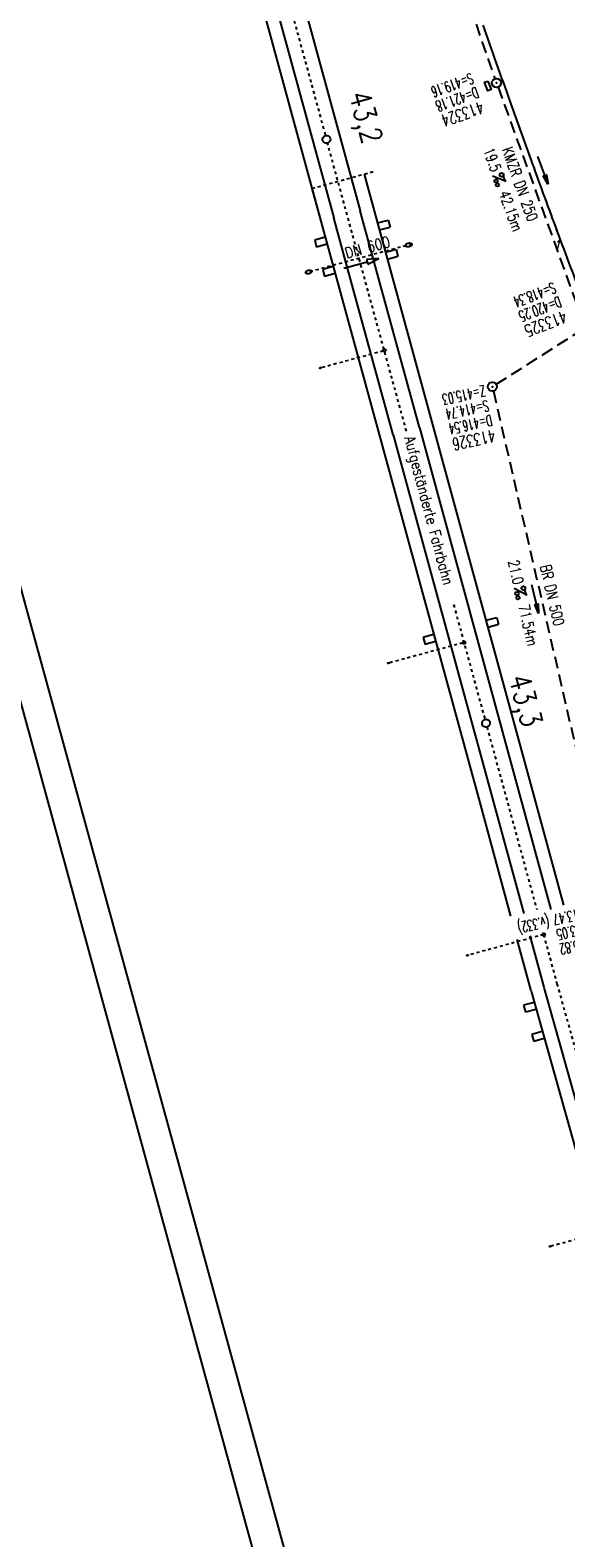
# Model space of a CAD drawing. Extents: x 447258 to 447844, y 441190 to 442763.
# Tile 5 of 30: x 447458 to 447547, y 441420 to 441669. Entities that reach past the tile are written whole.
import ezdxf
from ezdxf.enums import TextEntityAlignment as Align

# ---------------------------------------------------------------- set-up
doc = ezdxf.new("R2010")
doc.units = 0
doc.header["$LTSCALE"] = 2
doc.header["$MEASUREMENT"] = 0
for name, pattern in [('ACAD_ISO03W100', [0.5, 0.25, -0.25]), ('ACAD_ISO10W100W', [0.5, 0.25, -0.25]), ('AUSGEZOGEN', [0]), ('GESTRICH-X2', [1.5, 1, -0.5]), ('STRICHLINIEX2', [0.5, 0.25, -0.25])]:
    doc.linetypes.add(name, pattern=pattern)
doc.layers.get('0').update_dxf_attribs({"linetype": 'AUSGEZOGEN'})
for name, color, linetype in [('Bahnachse', 7, 'CONTINUOUS'), ('Durchlässe', 15, 'CONTINUOUS'), ('FBR', 8, 'CONTINUOUS'), ('Gleisachsen', 7, 'CONTINUOUS'), ('Ingenieurbauwerke', 15, 'CONTINUOUS'), ('KANAL', 7, 'GESTRICH-X2'), ('PFEIL', 7, 'CONTINUOUS'), ('PKT', 7, 'CONTINUOUS'), ('PKT-CODE', 2, 'CONTINUOUS'), ('Planeinteilung', 6, 'CONTINUOUS'), ('RAHMEN', 250, 'AUSGEZOGEN'), ('SCHACHTNR', 6, 'CONTINUOUS'), ('SCHLITZRINNE', 8, 'AUSGEZOGEN'), ('SCHSYMBOL', 7, 'AUSGEZOGEN'), ('TEXTO', 4, 'CONTINUOUS'), ('TEXTU', 4, 'CONTINUOUS')]:
    doc.layers.add(name, color=color, linetype=linetype)
doc.styles.add('ROMANS', font='romans.shx', dxfattribs={"width": 0.8})

# ---------------------------------------------------------------- blocks, each defined once
blk = doc.blocks.new('GST')
at = {"color": 0}
blk.add_circle((0, 0), 0.75, dxfattribs=at)
blk.add_point((0, 0), dxfattribs=at)
blk = doc.blocks.new('17')
blk.add_lwpolyline([(-0.76, -1.22), (0.75, -1.22), (0.75, -1.8), (-0.76, -1.8)], close=True)
blk.add_blockref('GST', (0, 0))
blk = doc.blocks.new('PROM')
blk.add_line((1.57, 1.82), (0.02, 0.02))
for centre, radius in [((0.32, 1.51), 0.317), ((0.94, 0.29), 0.283), ((1.64, 0.29), 0.283)]:
    blk.add_circle(centre, radius)
blk.add_arc((0.99, 2.68), 1.03, 239.1414, 303.3549)
blk = doc.blocks.new('PFEIL2')
at = {"color": 0}
for p, q in [((0.88, 0), (-2.4, -0.01)), ((0.88, -0.27), (0.88, 0.28)), ((0.88, 0.28), (2.43, 0.01)), ((0.91, 0.27), (0.88, 0.26)), ((0.97, 0.26), (0.88, 0.25)), ((1.02, 0.25), (0.88, 0.23)), ((1.07, 0.24), (0.88, 0.21)), ((1.13, 0.23), (0.88, 0.19)), ((1.18, 0.22), (0.88, 0.17)), ((1.24, 0.21), (0.88, 0.15)), ((1.29, 0.21), (0.88, 0.14)), ((1.34, 0.2), (0.88, 0.12)), ((1.4, 0.19), (0.88, 0.1)), ((1.45, 0.18), (0.88, 0.08)), ((1.51, 0.17), (0.88, 0.06)), ((1.56, 0.16), (0.88, 0.04)), ((1.61, 0.15), (0.88, 0.02)), ((1.67, 0.14), (0.88, 0.01)), ((1.72, 0.13), (0.88, -0.01)), ((1.78, 0.12), (0.88, -0.03)), ((1.83, 0.11), (0.88, -0.05)), ((1.88, 0.1), (0.88, -0.07)), ((1.94, 0.09), (0.88, -0.09)), ((2.05, 0.08), (0.88, -0.12)), ((1.99, 0.08), (0.88, -0.11)), ((2.1, 0.07), (0.88, -0.14)), ((2.15, 0.06), (0.88, -0.16)), ((2.21, 0.05), (0.88, -0.18)), ((2.26, 0.04), (0.88, -0.2)), ((2.32, 0.03), (0.88, -0.22)), ((2.37, 0.02), (0.88, -0.23)), ((2.42, 0.01), (0.88, -0.25)), ((2.43, 0.01), (0.88, -0.27))]:
    blk.add_line(p, q, dxfattribs=at)
blk = doc.blocks.new('10')
blk.add_blockref('GST', (0, 0))
blk = doc.blocks.new('1135297')
blk.add_line((0, 0), (1135, 0))
at = {"layer": 'RAHMEN'}
blk.add_line((25, 5), (950, 5), dxfattribs=at)

msp = doc.modelspace()

# ---------------------------------------------------------------- linework, layer by layer
at = {"layer": 'Bahnachse', "linetype": 'ACAD_ISO10W100W'}
for p, q in [((447500.34, 441676.64), (447507.08, 441651.89)), ((447520.45, 441603.04), (447507.42, 441650.63)), ((447528.25, 441574.38), (447533.41, 441555.42)), ((447533.75, 441554.16), (447541.97, 441524)), ((447543.09, 441519.87), (447545.3, 441511.75)), ((447545.3, 441511.75), (447560.07, 441459.03))]:
    msp.add_line(p, q, dxfattribs=at)
at = {"layer": 'Bahnachse', "linetype": 'Continuous'}
for centre, start_param, end_param in [((447507.25, 441651.26), 2.623338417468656, 8.906523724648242), ((447533.58, 441554.79), 2.623338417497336, 8.906523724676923)]:
    msp.add_ellipse(centre, major_axis=(-0.46, 0.46), ratio=1, start_param=start_param, end_param=end_param, dxfattribs=at)
at = {"layer": 'Durchlässe', "linetype": 'STRICHLINIEX2'}
msp.add_line((447521.37, 441633.96), (447503.81, 441629.2), dxfattribs=at)
at = {"layer": 'Durchlässe', "linetype": 'Continuous'}
for p, q in [((447510.12, 441629.96), (447513.98, 441631.02)), ((447515.91, 441631.55), (447513.87, 441631.4)), ((447513.87, 441631.4), (447513.98, 441631.02)), ((447513.98, 441631.02), (447514.08, 441630.63)), ((447514.08, 441630.63), (447515.91, 441631.55))]:
    msp.add_line(p, q, dxfattribs=at)
for centre, major_axis, ratio in [((447520.84, 441633.81), (0.532, 0.146), 0.546473), ((447504.32, 441629.34), (0.509, 0.139), 0.565744)]:
    msp.add_ellipse(centre, major_axis=major_axis, ratio=ratio, dxfattribs=at)
at = {"layer": 'FBR'}
for points in [[(447427.91, 442233.05, 0), (447428.12, 442231.81, -0.000002), (447432.24, 442207.4, -0.000028)], [(447566.2, 441678.82, 0.001556), (447570.35, 441667.14, 0.001558), (447574.58, 441655.5, 0.001561), (447578.88, 441643.88, 0.00156), (447583.25, 441632.28, 0.001564), (447587.7, 441620.7, 0.001567), (447592.21, 441609.17, 0.001562), (447596.8, 441597.66, 0.001559), (447601.46, 441586.17, 0.001554), (447606.82, 441573.2, 0.002025), (447611, 441563.29, 0.001093), (447616.91, 441549.51, 0.001666), (447620.84, 441540.48, 0.000011), (447621.79, 441538.32, 0.000206), (447621.84, 441538.2, 0.000001), (447626.14, 441528.44, 0.000001), (447630.88, 441517.67), (447640.96, 441494.79), (447651.04, 441471.91), (447661.11, 441449.03), (447671.19, 441426.15), (447679.87, 441406.45, -0.000188)], [(447610.02, 441518.08, -0.002426), (447597.94, 441545.52, -0.004663), (447591.85, 441559.88, -0.000107), (447575.55, 441599.41, -0.003601), (447575.07, 441600.59, -0.002348), (447570.51, 441612.28, -0.001625), (447564.05, 441629.24, -0.002837), (447555.94, 441651.12, -0.002516), (447547.06, 441675.89, -0.003905), (447538.93, 441699.5, -0.003699), (447530.73, 441724.55, -0.003001), (447523.63, 441747.27, -0.002813), (447516.34, 441771.61, -0.002621), (447509.06, 441796.89, -0.002971), (447502.89, 441819.26, -0.003233), (447497.12, 441841.21, -0.002784), (447490.73, 441866.8, -0.003184), (447484.62, 441892.58, -0.003563), (447479.47, 441915.7, -0.003376), (447479.02, 441917.83, -0.000154), (447469.57, 441964.85, -0.005506), (447466.43, 441981.45, -0.001412), (447463.59, 441997.7)], [(447590.01, 441526.16, -0.00013), (447589.53, 441527.25, -0.001815), (447587.89, 441531.03), (447582.98, 441542.43, 0.000025), (447579.61, 441550.26, -0.000053), (447578.04, 441553.9, -0.002251), (447577.34, 441555.56, -0.000382), (447573.24, 441565.35, -0.000494), (447571.27, 441570.06, -0.000339), (447568.43, 441576.93, -0.002595), (447564.87, 441585.65, -0.001581), (447559.15, 441600.01, -0.001793), (447554.72, 441611.36, -0.001726), (447550.2, 441623.18, -0.001608), (447545.62, 441635.41, -0.001766), (447541.52, 441646.58, -0.001361), (447537.57, 441657.56, -0.00119), (447533.12, 441670.14, -0.001374)]]:
    msp.add_lwpolyline(points, format="xyb", dxfattribs=at)
at = {"layer": 'Gleisachsen', "linetype": 'Continuous'}
for p, q in [((447502.51, 441677.23), (447512.79, 441639.46)), ((447498.16, 441676.05), (447508.45, 441638.27)), ((447514.74, 441632.38), (447512.79, 441639.46)), ((447510.39, 441631.19), (447508.45, 441638.27)), ((447522.62, 441603.63), (447514.74, 441632.38)), ((447518.28, 441602.45), (447510.39, 441631.19)), ((447518.28, 441602.45), (447539.81, 441523.36)), ((447522.62, 441603.63), (447544.29, 441524.01)), ((447540.81, 441519.66), (447543.13, 441511.16)), ((447543.13, 441511.14), (447558.82, 441455.14))]:
    msp.add_line(p, q, dxfattribs=at)
at = {"layer": 'Ingenieurbauwerke', "linetype": 'Continuous'}
for p, q in [((447496.04, 441675.47), (447505.99, 441638.95)), ((447513.5, 441645.51), (447541.25, 441543.56)), ((447504.85, 441643.14), (447505.99, 441638.95)), ((447505.99, 441638.95), (447532.66, 441541.23)), ((447515.69, 441637.44), (447517.43, 441637.91)), ((447517.43, 441637.91), (447517.75, 441636.76)), ((447507.05, 441635.07), (447505.31, 441634.6)), ((447505.31, 441634.6), (447505.63, 441633.44)), ((447516.01, 441636.28), (447517.75, 441636.76)), ((447507.36, 441633.92), (447505.63, 441633.44)), ((447517.01, 441632.61), (447518.74, 441633.09)), ((447518.74, 441633.09), (447519.06, 441631.93)), ((447508.36, 441630.25), (447506.63, 441629.77)), ((447506.63, 441629.77), (447506.94, 441628.62)), ((447517.32, 441631.46), (447519.06, 441631.93)), ((447508.68, 441629.09), (447506.94, 441628.62)), ((447516.57, 441616.52), (447516.95, 441616.62)), ((447516.57, 441616.52), (447516.68, 441616.13)), ((447516.68, 441616.13), (447517.06, 441616.24)), ((447516.95, 441616.62), (447517.06, 441616.24)), ((447533.63, 441571.81), (447535.37, 441572.28)), ((447535.37, 441572.28), (447535.68, 441571.13)), ((447533.95, 441570.65), (447535.68, 441571.13)), ((447524.94, 441569.43), (447523.21, 441568.96)), ((447523.21, 441568.96), (447523.52, 441567.8)), ((447525.26, 441568.28), (447523.52, 441567.8)), ((447530.1, 441568.36), (447529.71, 441568.25)), ((447529.71, 441568.25), (447529.82, 441567.86)), ((447530.2, 441567.97), (447529.82, 441567.86)), ((447530.1, 441568.36), (447530.2, 441567.97)), ((447541.25, 441543.56), (447546.37, 441524.75)), ((447532.66, 441541.23), (447537.64, 441522.94)), ((447543.23, 441520.11), (447542.84, 441520.01)), ((447542.84, 441520.01), (447542.95, 441519.62)), ((447543.23, 441520.11), (447543.34, 441519.73)), ((447538.69, 441519.08), (447541.01, 441510.58)), ((447543.34, 441519.73), (447542.95, 441519.62)), ((447541.02, 441510.55), (447561.59, 441437.1)), ((447541.53, 441508.66), (447539.79, 441508.19)), ((447539.79, 441508.19), (447540.11, 441507.03)), ((447541.84, 441507.5), (447540.11, 441507.03)), ((447542.88, 441503.85), (447541.14, 441503.37)), ((447541.14, 441503.37), (447541.46, 441502.21)), ((447543.19, 441502.69), (447541.46, 441502.21))]:
    msp.add_line(p, q, dxfattribs=at)
at = {"layer": 'Ingenieurbauwerke', "linetype": 'ACAD_ISO03W100'}
for p, q in [((447504.85, 441643.14), (447515.36, 441646.02)), ((447516.63, 441616.3), (447506.37, 441613.51)), ((447529.76, 441568.06), (447517.63, 441564.76)), ((447543.09, 441519.87), (447530.66, 441516.48)), ((447556.33, 441471.65), (447544.32, 441468.38))]:
    msp.add_line(p, q, dxfattribs=at)
at = {"layer": 'Ingenieurbauwerke', "linetype": 'Continuous'}
msp.add_ellipse((447506.24, 441613.48), major_axis=(0.13, 0.035), ratio=0.555556, dxfattribs=at)
for centre in [(447517.5, 441564.72), (447530.53, 441516.45), (447544.18, 441468.35)]:
    msp.add_ellipse(centre, major_axis=(0.13, 0.035), ratio=0.555556, start_param=0, end_param=6.283185, dxfattribs=at)
at = {"layer": 'KANAL'}
for p, q in [((447522.12, 441698.62), (447535.06, 441661.28)), ((447535.59, 441659.87), (447549.41, 441621.66)), ((447535.28, 441610.78), (447564.31, 441629.28)), ((447534.81, 441609.66), (447550.56, 441541.41))]:
    msp.add_line(p, q, dxfattribs=at)
at = {"layer": 'PKT'}
msp.add_point((447545.26, 441636.33), dxfattribs=at)
at = {"layer": 'SCHLITZRINNE'}
msp.add_lwpolyline([(447610.02, 441518.08, -0.002426), (447597.94, 441545.52, -0.004663), (447591.85, 441559.88, -0.000107), (447575.55, 441599.41, -0.003601), (447575.07, 441600.59, -0.002348), (447570.51, 441612.28, -0.001625), (447564.05, 441629.24, -0.002837), (447555.94, 441651.12, -0.002516), (447547.06, 441675.89, -0.003905), (447538.93, 441699.5, -0.003699), (447530.73, 441724.55, -0.003001), (447523.63, 441747.27, -0.002813), (447516.34, 441771.61, -0.002621), (447509.06, 441796.89, -0.002971), (447502.89, 441819.26, -0.003233), (447497.12, 441841.21, -0.002784), (447490.73, 441866.8, -0.003184), (447484.62, 441892.58, -0.003433), (447479.65, 441914.85, -0.003376)], format="xyb", dxfattribs=at)

# ---------------------------------------------------------------- block references
at = {"layer": 'PFEIL'}
for p, rotation in [((447542.99, 441646.14), 289.9055000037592), ((447541.71, 441575.31), 282.9983999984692)]:
    msp.add_blockref('PFEIL2', p, dxfattribs=dict(at, rotation=rotation))
at = {"layer": 'Planeinteilung', "linetype": 'Continuous', "rotation": 285.3280982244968}
msp.add_blockref('1135297', (447257.6, 442284.75), dxfattribs=at)
at = {"layer": 'SCHSYMBOL'}
for name, p, rotation in [('17', (447535.32, 441660.58), 289.6019000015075), ('10', (447534.64, 441610.39), 290.9249000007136)]:
    msp.add_blockref(name, p, dxfattribs=dict(at, rotation=rotation))
at = {"layer": 'TEXTU'}
for p, rotation in [((447534.65, 441645.17), 289.9055000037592), ((447538.22, 441577.07), 282.9983999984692)]:
    msp.add_blockref('PROM', p, dxfattribs=dict(at, rotation=rotation))

# ---------------------------------------------------------------- texts
at = {"layer": 'Bahnachse', "linetype": 'Continuous', "style": 'ROMANS', "oblique": 0, "width": 0.8334}
for s, p in [('43,2', (447510.93, 441658.68)), ('43,3', (447537.33, 441562.31))]:
    msp.add_text(s, height=3.5, rotation=285.3062, dxfattribs=at).set_placement(p)
at = {"layer": 'Durchlässe', "linetype": 'Continuous', "style": 'ROMANS', "oblique": 0, "width": 0.8334}
msp.add_text('DN 600', height=1.8, rotation=15.3062, dxfattribs=at).set_placement((447510.56, 441631.54))
at = {"layer": 'Ingenieurbauwerke', "linetype": 'Continuous', "style": 'ROMANS', "oblique": 0, "width": 0.8334}
msp.add_text('Aufgeständerte Fahrbahn', height=1.8, rotation=284.8162, dxfattribs=at).set_placement((447520.09, 441601.94))
at = {"layer": 'PKT-CODE', "style": 'ROMANS', "oblique": 15, "width": 0.75}
msp.add_text('1', height=1.8, dxfattribs=at).set_placement((447545.25, 441632.84), align=Align.CENTER)
at = {"layer": 'SCHACHTNR', "style": 'ROMANS'}
for s, height, rotation, width, p in [('S=419.16', 1.8, 199.6019, 0.6, (447531.14, 441662.26)), ('D=421.18', 1.8, 199.6019, 0.6, (447531.95, 441659.92)), ('413324', 2, 199.6019, 0.7, (447532.8, 441657.57)), ('S=418.34', 1.8, 200.7974, 0.6, (447544.7, 441627.68)), ('D=420.25', 1.8, 200.7974, 0.6, (447545.61, 441625.34)), ('413325', 2, 200.7974, 0.7, (447546.48, 441622.99)), ('Z=415.03', 1.8, 192.2052, 0.6, (447533.3, 441610.63)), ('S=414.74', 1.8, 192.2052, 0.6, (447533.84, 441608.18)), ('D=416.54', 1.8, 192.2052, 0.6, (447534.39, 441605.76)), ('413326', 2, 192.2052, 0.7, (447534.9, 441603.31)), ('Z=413.47 (v.332)', 1.8, 192.7135, 0.6, (447551.6, 441524.74)), ('S=413.05', 1.8, 192.7135, 0.6, (447552.12, 441522.29)), ('D=415.82', 1.8, 192.7135, 0.6, (447552.67, 441519.86))]:
    msp.add_text(s, height=height, rotation=rotation, dxfattribs=dict(at, width=width)).set_placement(p)
at = {"layer": 'TEXTO', "style": 'ROMANS', "width": 0.75}
for s, rotation, p in [('KMZR DN 250', 289.9055, (447538.35, 441643.56)), ('BR DN 500', 282.9984, (447543.66, 441575.75))]:
    msp.add_text(s, height=1.8, rotation=rotation, dxfattribs=at).set_placement(p, align=Align.CENTER)
at = {"layer": 'TEXTU', "style": 'ROMANS', "width": 0.75}
for s, rotation, p in [('19.5', 289.9055, (447533.1, 441649.48)), ('42.15m', 289.9055, (447535.67, 441642.36)), ('21.0', 282.9984, (447537.19, 441581.53)), ('71.54m', 282.9984, (447538.91, 441574.16))]:
    msp.add_text(s, height=1.8, rotation=rotation, dxfattribs=at).set_placement(p)

doc.saveas('drawing.dxf')
